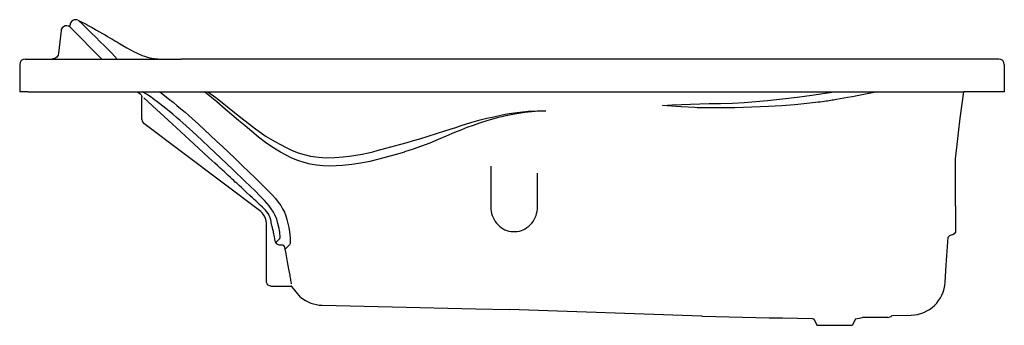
# Model space of a CAD drawing. Header units: millimetres. Extents: x 101.5 to 103.3, y 1757.08 to 1757.64.
import ezdxf

# ---------------------------------------------------------------- set-up
doc = ezdxf.new("R2010")
doc.units = ezdxf.units.MM
doc.layers.add('SANINDUSA', color=3, linetype='Continuous')

msp = doc.modelspace()

# ---------------------------------------------------------------- linework, layer by layer
at = {"layer": 'SANINDUSA'}
for p, q in [((101.5887, 1757.6249), (101.5894, 1757.6283)), ((101.573, 1757.618), (101.5684, 1757.5767)), ((101.6474, 1757.5659), (101.5897, 1757.6243)), ((101.6657, 1757.5767), (101.6755, 1757.566)), ((101.4972, 1757.556), (101.4972, 1757.506)), ((101.4972, 1757.556), (101.4972, 1757.556)), ((101.4972, 1757.556), (101.4972, 1757.556)), ((101.5072, 1757.566), (101.5565, 1757.566)), ((101.5072, 1757.566), (101.5072, 1757.566)), ((101.5072, 1757.566), (101.5072, 1757.566)), ((101.5565, 1757.566), (101.7521, 1757.566)), ((101.6711, 1757.57), (101.6711, 1757.57)), ((101.7521, 1757.566), (101.7924, 1757.566)), ((103.2359, 1757.566), (101.7924, 1757.566)), ((103.2872, 1757.566), (103.2359, 1757.566)), ((103.2872, 1757.566), (103.2872, 1757.566)), ((103.2872, 1757.566), (103.2872, 1757.566)), ((103.2972, 1757.556), (103.2972, 1757.506)), ((103.2972, 1757.556), (103.2972, 1757.556)), ((103.2972, 1757.556), (103.2972, 1757.556)), ((101.5122, 1757.506), (101.4972, 1757.506)), ((101.5122, 1757.506), (103.2229, 1757.506)), ((101.7128, 1757.506), (101.716, 1757.5031)), ((101.719, 1757.5004), (101.716, 1757.5031)), ((101.8578, 1757.4878), (101.835, 1757.506)), ((101.8411, 1757.506), (101.8557, 1757.4957)), ((103.2167, 1757.4581), (103.2229, 1757.506)), ((103.2972, 1757.506), (103.2229, 1757.506)), ((101.7207, 1757.4554), (101.7204, 1757.4971)), ((101.8557, 1757.4957), (101.8673, 1757.4864)), ((101.8728, 1757.4747), (101.8578, 1757.4878)), ((101.8848, 1757.4643), (101.8728, 1757.4747)), ((101.9378, 1757.2872), (101.7243, 1757.4483)), ((101.8969, 1757.454), (101.8848, 1757.4643)), ((101.9091, 1757.4438), (101.8969, 1757.454)), ((103.2104, 1757.4044), (103.2168, 1757.4582)), ((101.9214, 1757.4336), (101.9091, 1757.4438)), ((101.9338, 1757.4235), (101.9214, 1757.4336)), ((101.9466, 1757.4136), (101.9338, 1757.4235)), ((101.96, 1757.4045), (101.9466, 1757.4136)), ((101.9739, 1757.396), (101.96, 1757.4045)), ((101.9841, 1757.3904), (101.9739, 1757.396)), ((102.2008, 1757.3961), (102.1853, 1757.3916)), ((103.2082, 1757.3834), (103.2104, 1757.4045)), ((101.9946, 1757.3852), (101.9841, 1757.3904)), ((102.0058, 1757.3807), (101.9946, 1757.3852)), ((102.017, 1757.3771), (102.0058, 1757.3807)), ((102.0284, 1757.3742), (102.017, 1757.3771)), ((102.1373, 1757.379), (102.1208, 1757.3759)), ((102.1536, 1757.3829), (102.1373, 1757.379)), ((102.1695, 1757.3871), (102.1536, 1757.3829)), ((102.1853, 1757.3916), (102.1695, 1757.3871)), ((103.2082, 1757.2981), (103.2082, 1757.3834)), ((102.0398, 1757.3722), (102.0284, 1757.3742)), ((102.0519, 1757.3711), (102.0398, 1757.3722)), ((102.0639, 1757.3706), (102.0519, 1757.3711)), ((102.0759, 1757.371), (102.0639, 1757.3706)), ((102.0876, 1757.3718), (102.0759, 1757.371)), ((102.1043, 1757.3735), (102.0876, 1757.3718)), ((102.1208, 1757.3759), (102.1043, 1757.3735)), ((102.3584, 1757.3706), (102.3584, 1757.296)), ((102.4438, 1757.296), (102.4438, 1757.3576)), ((103.2082, 1757.2981), (103.2082, 1757.2528)), ((101.9482, 1757.1601), (101.9482, 1757.2662)), ((103.1911, 1757.1892), (103.1948, 1757.2406)), ((101.9842, 1757.2101), (101.9819, 1757.222)), ((103.1891, 1757.1582), (103.1911, 1757.1893)), ((101.9565, 1757.1511), (101.9941, 1757.1511)), ((102.7441, 1757.0964), (102.3927, 1757.1085)), ((102.9491, 1757.0913), (102.9547, 1757.0797)), ((103.0252, 1757.0913), (103.0197, 1757.0797)), ((103.0399, 1757.0941), (103.0381, 1757.0939)), ((103.084, 1757.0941), (103.0399, 1757.0941)), ((103.0923, 1757.0975), (103.1267, 1757.0982)), ((102.9547, 1757.0797), (103.0197, 1757.0797))]:
    msp.add_line(p, q, dxfattribs=at)
at = {"layer": 'SANINDUSA', "flags": 128}
for points in [[(101.6038, 1757.6368), (101.606, 1757.6358), (101.6088, 1757.6344), (101.6119, 1757.6328), (101.6152, 1757.6312), (101.6187, 1757.6294), (101.6224, 1757.6274), (101.6262, 1757.6254), (101.6297, 1757.6235), (101.633, 1757.6216)], [(101.6062, 1757.6352), (101.6114, 1757.63), (101.6198, 1757.6218), (101.628, 1757.6137)], [(101.5897, 1757.6243), (101.5868, 1757.6261), (101.5836, 1757.6269), (101.5802, 1757.6265), (101.5772, 1757.6251), (101.5748, 1757.6227), (101.5733, 1757.6197), (101.573, 1757.618)], [(101.628, 1757.6137), (101.6362, 1757.6057), (101.6443, 1757.5977), (101.6522, 1757.59), (101.66, 1757.5823)], [(101.633, 1757.6216), (101.6379, 1757.6189), (101.6432, 1757.6159), (101.6483, 1757.6129), (101.6532, 1757.6101), (101.6578, 1757.6074), (101.662, 1757.6049), (101.6656, 1757.6028), (101.6689, 1757.6009), (101.6722, 1757.5988), (101.6758, 1757.5967), (101.6795, 1757.5944), (101.6859, 1757.5906), (101.6928, 1757.5866), (101.6999, 1757.5827), (101.7066, 1757.5792), (101.7093, 1757.5778), (101.712, 1757.5766), (101.7145, 1757.5754), (101.7172, 1757.5742), (101.7208, 1757.5727), (101.7254, 1757.571), (101.7311, 1757.5691)], [(101.5684, 1757.5767), (101.5673, 1757.5728), (101.565, 1757.5696), (101.5617, 1757.5672), (101.5578, 1757.5661), (101.5565, 1757.566)], [(101.66, 1757.5823), (101.6631, 1757.5793), (101.6657, 1757.5767)], [(101.731, 1757.5692), (101.7354, 1757.568), (101.739, 1757.5673), (101.7417, 1757.5669), (101.7428, 1757.5667), (101.744, 1757.5666), (101.7455, 1757.5664), (101.7473, 1757.5663), (101.7495, 1757.5661), (101.7521, 1757.566)], [(101.7288, 1757.5019), (101.7268, 1757.5031), (101.7217, 1757.506)], [(101.7533, 1757.506), (101.771, 1757.4922), (101.7776, 1757.4869), (101.7846, 1757.4812), (101.7916, 1757.4753)], [(102.7574, 1757.4845), (102.7786, 1757.4848), (102.8, 1757.4855), (102.8215, 1757.4867), (102.843, 1757.4883), (102.8645, 1757.4902), (102.8915, 1757.4931), (102.9185, 1757.4964), (102.9455, 1757.5001), (102.9861, 1757.506)], [(103.0466, 1757.5022), (103.0375, 1757.5005), (103.0285, 1757.4989), (103.0195, 1757.4972), (103.0105, 1757.4955), (102.9903, 1757.492), (102.9877, 1757.4915), (102.9851, 1757.4911), (102.9824, 1757.4907), (102.9798, 1757.4902), (102.9771, 1757.4898), (102.9739, 1757.4893)], [(103.066, 1757.506), (103.0466, 1757.5022)], [(101.719, 1757.5004), (101.7196, 1757.4996), (101.72, 1757.4989), (101.7203, 1757.4981), (101.7204, 1757.4971)], [(101.8425, 1757.3864), (101.8247, 1757.4028), (101.8078, 1757.4184), (101.7915, 1757.4333), (101.7761, 1757.4475), (101.7614, 1757.461), (101.7475, 1757.4738), (101.7244, 1757.4949)], [(101.748, 1757.4883), (101.7443, 1757.4911), (101.7407, 1757.4937), (101.7373, 1757.4961), (101.7288, 1757.5019)], [(101.7953, 1757.4497), (101.7897, 1757.4546), (101.7841, 1757.4593), (101.7772, 1757.4651), (101.7704, 1757.4707), (101.7646, 1757.4754), (101.759, 1757.4799), (101.7536, 1757.484), (101.748, 1757.4883)], [(101.8673, 1757.4864), (101.8869, 1757.4706), (101.9068, 1757.4551)], [(102.6726, 1757.481), (102.6897, 1757.4821), (102.7068, 1757.483), (102.7238, 1757.4838), (102.7406, 1757.4843), (102.7574, 1757.4845)], [(102.9739, 1757.4893), (102.9715, 1757.489), (102.9681, 1757.4885), (102.9642, 1757.4879), (102.9604, 1757.4874), (102.9566, 1757.4869), (102.9415, 1757.4851), (102.9145, 1757.4823), (102.8904, 1757.4804), (102.8662, 1757.479), (102.8354, 1757.4778), (102.8047, 1757.4771), (102.7777, 1757.4768), (102.7746, 1757.4768), (102.7716, 1757.4768), (102.7686, 1757.4767), (102.7656, 1757.4767), (102.7625, 1757.4767), (102.7595, 1757.4767), (102.7574, 1757.4767)], [(101.7916, 1757.4753), (101.7995, 1757.4687), (101.8064, 1757.4627)], [(102.3821, 1757.4646), (102.3918, 1757.4664), (102.4015, 1757.4677), (102.4113, 1757.469)], [(102.4592, 1757.4711), (102.4461, 1757.4706), (102.4333, 1757.4696), (102.4207, 1757.4682), (102.4019, 1757.4653), (102.3833, 1757.4617)], [(102.4113, 1757.469), (102.427, 1757.4706), (102.443, 1757.4713), (102.4592, 1757.4711)], [(102.4508, 1757.4711), (102.4508, 1757.4711), (102.4508, 1757.4711)], [(102.4508, 1757.4711), (102.4508, 1757.4711), (102.4508, 1757.4711)], [(102.7063, 1757.4786), (102.6895, 1757.4798), (102.6726, 1757.481)], [(102.7574, 1757.4767), (102.7528, 1757.4768), (102.7486, 1757.4768), (102.7444, 1757.4769), (102.7401, 1757.477), (102.7359, 1757.4771), (102.7317, 1757.4773), (102.7063, 1757.4786)], [(101.8868, 1757.3641), (101.876, 1757.3745), (101.865, 1757.385), (101.854, 1757.3954), (101.8429, 1757.4059), (101.8316, 1757.4163), (101.8203, 1757.4268), (101.8079, 1757.4383), (101.7953, 1757.4497)], [(101.8064, 1757.4627), (101.8125, 1757.4572), (101.8238, 1757.4469), (101.8349, 1757.4367), (101.8461, 1757.4264), (101.8572, 1757.4161), (101.8683, 1757.4057), (101.8793, 1757.3953), (101.8902, 1757.3849), (101.901, 1757.3745)], [(101.9068, 1757.4551), (101.9175, 1757.4468), (101.9284, 1757.4387), (101.9392, 1757.4305)], [(101.9068, 1757.4551), (101.9175, 1757.4468), (101.9284, 1757.4387), (101.9392, 1757.4305)], [(102.3833, 1757.4617), (102.3682, 1757.4579), (102.3531, 1757.4536), (102.3378, 1757.4488), (102.3263, 1757.4448), (102.3148, 1757.4407), (102.3034, 1757.4363), (102.2921, 1757.4317), (102.2771, 1757.4253), (102.262, 1757.4188), (102.2469, 1757.4126), (102.2318, 1757.4068), (102.2164, 1757.4014), (102.2008, 1757.3964)], [(102.3045, 1757.4444), (102.3217, 1757.4498), (102.3387, 1757.4548)], [(102.3387, 1757.4548), (102.3514, 1757.458), (102.3641, 1757.4606), (102.3768, 1757.4633)], [(102.3768, 1757.4633), (102.3794, 1757.4639), (102.3821, 1757.4646)], [(101.9392, 1757.4305), (101.9476, 1757.4247), (101.9562, 1757.4195), (101.965, 1757.4147), (101.9738, 1757.4099)], [(102.2285, 1757.4205), (102.2437, 1757.4252), (102.2591, 1757.4297), (102.2742, 1757.4347)], [(102.2742, 1757.4347), (102.2843, 1757.4381), (102.2945, 1757.4412), (102.3045, 1757.4444)], [(102.1941, 1757.4104), (102.2055, 1757.4137), (102.217, 1757.417), (102.2285, 1757.4205)], [(101.9738, 1757.4099), (101.9844, 1757.4043), (101.9953, 1757.3992), (102.0063, 1757.3949), (102.0175, 1757.3914), (102.0289, 1757.3888), (102.0434, 1757.3866), (102.0582, 1757.3856), (102.0731, 1757.386), (102.0884, 1757.3872)], [(102.0884, 1757.3872), (102.1, 1757.3885), (102.1115, 1757.3902), (102.1231, 1757.3923), (102.1346, 1757.3947)], [(102.1346, 1757.3947), (102.1425, 1757.3967), (102.1504, 1757.3987), (102.1663, 1757.4032)], [(102.1663, 1757.4032), (102.1756, 1757.4056), (102.1849, 1757.4079), (102.1941, 1757.4104)], [(101.9227, 1757.3126), (101.918, 1757.317), (101.9126, 1757.3219), (101.9076, 1757.3265), (101.9026, 1757.3311), (101.8986, 1757.3348), (101.8963, 1757.3368), (101.8939, 1757.339), (101.8914, 1757.3413), (101.8887, 1757.3439), (101.8858, 1757.3465), (101.8827, 1757.3494), (101.8784, 1757.3533), (101.8746, 1757.3569), (101.8708, 1757.3603), (101.8678, 1757.3631), (101.8654, 1757.3653), (101.8637, 1757.3669), (101.8627, 1757.3678), (101.8612, 1757.3692), (101.8589, 1757.3713), (101.8542, 1757.3757), (101.8487, 1757.3807), (101.8425, 1757.3864)], [(101.9713, 1757.2567), (101.9694, 1757.2653), (101.967, 1757.2738), (101.9644, 1757.2803), (101.961, 1757.2865), (101.9572, 1757.2924), (101.953, 1757.298), (101.945, 1757.3074), (101.9364, 1757.3164), (101.9275, 1757.3251), (101.9184, 1757.3336), (101.9093, 1757.3422), (101.8868, 1757.3641)], [(101.901, 1757.3745), (101.9045, 1757.3711), (101.9275, 1757.3488)], [(101.9275, 1757.3488), (101.9307, 1757.3457), (101.9425, 1757.3345), (101.9541, 1757.323)], [(101.9541, 1757.323), (101.9596, 1757.3172), (101.9648, 1757.3112), (101.9697, 1757.3048), (101.9743, 1757.2982), (101.9779, 1757.2923), (101.981, 1757.2861), (101.9836, 1757.2797), (101.9858, 1757.2727), (101.9875, 1757.2656), (101.9891, 1757.2585)], [(101.9369, 1757.2992), (101.9343, 1757.3017), (101.9314, 1757.3045), (101.9287, 1757.307), (101.926, 1757.3096), (101.9227, 1757.3127)], [(101.9444, 1757.2925), (101.9409, 1757.2956), (101.9369, 1757.2992)], [(101.9482, 1757.2662), (101.9478, 1757.2707), (101.9467, 1757.275), (101.945, 1757.2789), (101.9425, 1757.2826), (101.9403, 1757.285), (101.9378, 1757.2872)], [(101.9572, 1757.2674), (101.9568, 1757.2698), (101.9563, 1757.272), (101.9558, 1757.2742), (101.9546, 1757.2776), (101.9535, 1757.28), (101.9531, 1757.2808), (101.9512, 1757.284), (101.9493, 1757.2869), (101.9468, 1757.2898), (101.9443, 1757.2924)], [(102.3584, 1757.296), (102.3586, 1757.292), (102.3591, 1757.2879), (102.36, 1757.284), (102.3612, 1757.2801), (102.3627, 1757.2763), (102.3645, 1757.2727), (102.3666, 1757.2693), (102.369, 1757.2662), (102.3716, 1757.2632), (102.3745, 1757.2605), (102.3776, 1757.2581), (102.3809, 1757.256), (102.3843, 1757.2543), (102.3879, 1757.2528), (102.3916, 1757.2518), (102.3954, 1757.251), (102.3992, 1757.2507), (102.403, 1757.2507), (102.4068, 1757.251), (102.4106, 1757.2518), (102.4143, 1757.2528), (102.4179, 1757.2543), (102.4213, 1757.256), (102.4246, 1757.2581), (102.4277, 1757.2605), (102.4306, 1757.2632), (102.4332, 1757.2662), (102.4356, 1757.2693), (102.4377, 1757.2727), (102.4396, 1757.2763), (102.4411, 1757.2801), (102.4422, 1757.284), (102.4431, 1757.2879), (102.4436, 1757.292), (102.4438, 1757.296)], [(101.9643, 1757.2338), (101.9635, 1757.2378), (101.9628, 1757.2413), (101.9623, 1757.2442), (101.9618, 1757.2466), (101.9614, 1757.2485), (101.9611, 1757.2498), (101.961, 1757.2507), (101.9606, 1757.2526), (101.959, 1757.2597), (101.9572, 1757.2674)], [(101.9729, 1757.2384), (101.9729, 1757.2385), (101.9732, 1757.2392), (101.9733, 1757.2403), (101.9733, 1757.2417), (101.9733, 1757.2434), (101.973, 1757.2463), (101.9726, 1757.2496), (101.972, 1757.2531), (101.9713, 1757.2567)], [(101.9891, 1757.2585), (101.9893, 1757.2575), (101.9905, 1757.2508), (101.9913, 1757.2443), (101.9918, 1757.2392), (101.9919, 1757.2346), (101.9917, 1757.2309), (101.9915, 1757.2292)], [(103.2082, 1757.2528), (103.2077, 1757.2499), (103.2058, 1757.2469), (103.203, 1757.2449), (103.2003, 1757.2442)], [(101.9761, 1757.226), (101.9741, 1757.2258), (101.9722, 1757.226), (101.9703, 1757.2265), (101.9686, 1757.2275), (101.9671, 1757.2287), (101.9658, 1757.2302), (101.9649, 1757.2319), (101.9643, 1757.2338)], [(101.9654, 1757.2311), (101.9696, 1757.2351), (101.9703, 1757.2359), (101.9714, 1757.237), (101.9729, 1757.2384)], [(103.2003, 1757.2442), (103.1984, 1757.2438), (103.1969, 1757.2431), (103.1957, 1757.242), (103.1948, 1757.2406)], [(101.9819, 1757.222), (101.9812, 1757.2238), (101.9798, 1757.2252), (101.978, 1757.226), (101.9761, 1757.226)], [(101.9907, 1757.2269), (101.9892, 1757.2254), (101.9881, 1757.2242), (101.9874, 1757.2235), (101.9826, 1757.2186)], [(101.9915, 1757.2292), (101.9912, 1757.2278), (101.9907, 1757.2269)], [(101.9941, 1757.1551), (101.9941, 1757.1555), (101.9938, 1757.1568), (101.9935, 1757.159), (101.9931, 1757.1613), (101.9926, 1757.1641), (101.9922, 1757.1663), (101.9918, 1757.1687), (101.9914, 1757.1713), (101.9905, 1757.1765), (101.9894, 1757.1824), (101.9882, 1757.1889), (101.9869, 1757.1958), (101.9856, 1757.2029), (101.9842, 1757.2101)], [(101.9565, 1757.1511), (101.9542, 1757.1515), (101.9515, 1757.153), (101.9495, 1757.1553), (101.9484, 1757.158), (101.9482, 1757.1601)], [(102.0108, 1757.1311), (101.9948, 1757.1508), (101.9945, 1757.151), (101.9941, 1757.1511)], [(102.0502, 1757.1163), (102.1779, 1757.1134), (102.3312, 1757.1099), (102.3927, 1757.1085)], [(102.7441, 1757.0964), (102.7452, 1757.0963), (102.7696, 1757.0958), (102.794, 1757.0952), (102.8184, 1757.0946), (102.8427, 1757.0941), (102.8671, 1757.0935), (102.8915, 1757.093), (102.9189, 1757.0924), (102.9459, 1757.0919)], [(102.7441, 1757.0964), (102.7452, 1757.0963), (102.7696, 1757.0958), (102.794, 1757.0952), (102.8184, 1757.0946), (102.8427, 1757.0941), (102.8671, 1757.0935), (102.8915, 1757.093), (102.9189, 1757.0924), (102.9459, 1757.0919)], [(102.7441, 1757.0964), (102.7452, 1757.0963), (102.7696, 1757.0958), (102.794, 1757.0952), (102.8184, 1757.0946), (102.8427, 1757.0941), (102.8671, 1757.0935), (102.8915, 1757.093), (102.9189, 1757.0924), (102.9459, 1757.0919)], [(102.7441, 1757.0964), (102.7452, 1757.0963), (102.7696, 1757.0958), (102.794, 1757.0952), (102.8184, 1757.0946), (102.8427, 1757.0941), (102.8671, 1757.0935), (102.8915, 1757.093), (102.9189, 1757.0924), (102.9459, 1757.0919)]]:
    msp.add_lwpolyline(points, dxfattribs=at)
msp.add_lwpolyline([(103.0523, 1757.5033), (103.0523, 1757.5033)], close=True, dxfattribs=at)
at = {"layer": 'SANINDUSA'}
for centre, radius, start, end in [((101.5994, 1757.6277), 0.0101, 64.4124, 176.8453), ((101.5072, 1757.556), 0.01, 90, 180), ((103.2872, 1757.556), 0.01, 0, 90), ((101.7297, 1757.4555), 0.009, 180.4533, 232.9533), ((103.1252, 1757.1622), 0.064, 271.2997, 356.4095), ((102.0517, 1757.1803), 0.064, 230.2897, 268.7004), ((102.997, 1757.354), 0.2671, 258.9841, 259.686), ((102.9774, 1757.354), 0.2671, 280.314, 283.1361), ((103.0842, 1757.1054), 0.0113, 268.6758, 315.1299)]:
    msp.add_arc(centre, radius, start, end, dxfattribs=at)

doc.saveas('drawing.dxf')
